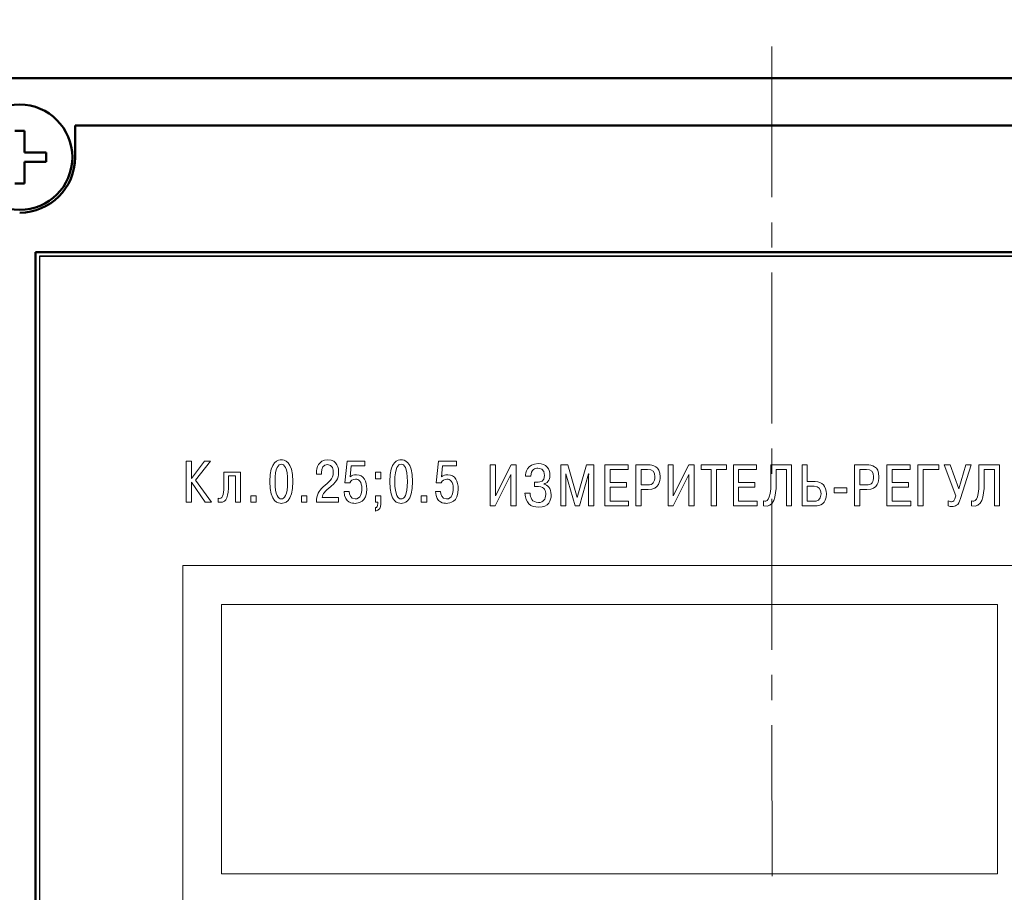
# Model space of a CAD drawing. Header units: millimetres. Extents: x 0 to 420, y 0 to 297.
# Tile 4 of 22: x 59 to 121, y 184 to 239. Entities that reach past the tile are written whole.
import ezdxf

# ---------------------------------------------------------------- set-up
doc = ezdxf.new("R2010")
doc.units = ezdxf.units.MM
doc.linetypes.add('осевая2', pattern=[28.575, 19.05, -3.175, 3.175, -3.175])
doc.layers.add('axis', color=1, linetype='осевая2')
doc.layers.add('text', color=250, linetype='Continuous')
doc.layers.add('main', color=5, linetype='Continuous', lineweight=50)
doc.layers.add('size', color=7, linetype='Continuous', lineweight=13)
doc.styles.get("Standard").update_dxf_attribs({"font": 'win_eskd.shx', "width": 0.8, "oblique": 15})
doc.dimstyles.new('ISO-25', dxfattribs={"dimtxt": 3.5, "dimasz": 3.5, "dimexe": 1.25, "dimexo": 0.625, "dimtad": 1, "dimtxsty": 'Standard', "dimcen": 2.5, "dimadec": 0, "dimazin": 0, "dimtfac": 1, "dimtmove": 0, "dimatfit": 1, "dimfxl": 1, "dimarcsym": 0})

# ---------------------------------------------------------------- blocks, each defined once
blk = doc.blocks.new('*D6')
at = {"layer": 'Defpoints', "color": 0, "transparency": 16777216}
for p in [(158.758, 244.95), (53.758, 231.479), (158.758, 231.454)]:
    blk.add_point(p, dxfattribs=at)
at = {"layer": 'size', "color": 0, "lineweight": -2, "transparency": 16777216}
for p, q in [((53.758, 232.104), (53.758, 246.2)), ((158.758, 232.079), (158.758, 246.2)), ((57.258, 244.95), (155.258, 244.95))]:
    blk.add_line(p, q, dxfattribs=at)
at = {"layer": 'size', "color": 0, "transparency": 16777216}
for points in [[(57.258, 245.534), (57.258, 244.367), (53.758, 244.95)], [(155.258, 245.534), (155.258, 244.367), (158.758, 244.95)]]:
    blk.add_solid(points, dxfattribs=at)
at = {"layer": 'size', "color": 0, "transparency": 16777216, "insert": (106.258, 247.325), "char_height": 3.5, "attachment_point": 5}
blk.add_mtext('105', dxfattribs=at)

msp = doc.modelspace()

# ---------------------------------------------------------------- linework, layer by layer
at = {"layer": 'axis', "linetype": 'осевая2', "lineweight": 15, "ltscale": 0.5}
msp.add_line((106.294, 236.95), (106.323, 108.934), dxfattribs=at)
at = {"layer": 'main'}
for p, q in [((57.258, 234.954), (155.258, 234.954)), ((57.258, 234.954), (155.258, 234.954)), ((58.497, 231.613), (59.091, 231.613)), ((59.091, 231.613), (59.091, 230.247)), ((59.091, 230.247), (60.457, 230.247)), ((60.457, 230.247), (60.457, 229.653)), ((59.091, 229.653), (59.091, 228.288)), ((60.457, 229.653), (59.091, 229.653)), ((59.091, 228.288), (58.497, 228.288))]:
    msp.add_line(p, q, dxfattribs=at)
at = {"layer": 'main', "color": 5}
for p, q in [((62.294, 229.95), (62.294, 231.95)), ((63.564, 231.95), (62.294, 231.95)), ((63.564, 231.95), (150.294, 231.95)), ((59.794, 130.95), (59.794, 223.95)), ((60.294, 223.95), (59.794, 223.95)), ((152.294, 223.95), (60.294, 223.95))]:
    msp.add_line(p, q, dxfattribs=at)
at = {"layer": 'main'}
msp.add_circle((58.794, 229.95), 3.325, dxfattribs=at)
at = {"layer": 'main', "color": 5}
msp.add_arc((58.794, 229.95), 3.5, 270, 0, dxfattribs=at)
at = {"layer": 'text'}
for p, q in [((60.044, 223.7), (152.544, 223.7)), ((152.544, 223.7), (60.044, 223.7)), ((60.044, 223.7), (60.044, 131.2)), ((152.544, 223.7), (60.044, 223.7)), ((60.044, 223.7), (60.044, 131.2))]:
    msp.add_line(p, q, dxfattribs=at)
at = {"layer": 'text', "lineweight": 9}
for points, knots in [([(75.319, 208.096), (75.497, 208.096), (76.041, 208.133), (76.041, 209.471), (76.041, 209.471), (76.041, 210.808), (75.497, 210.845), (75.319, 210.845), (75.319, 210.845), (75.141, 210.845), (74.597, 210.808), (74.597, 209.471), (74.597, 209.471), (74.597, 208.133), (75.141, 208.096), (75.319, 208.096)], [0, 0, 0, 0, 0.2, 0.2, 0.2, 0.2, 0.4, 0.4, 0.4, 0.4, 0.6, 0.6, 0.6, 0.6, 1, 1, 1, 1]), ([(78.928, 208.467), (78.928, 208.467), (77.887, 208.467), (77.887, 208.467), (77.887, 208.467), (77.935, 208.715), (78.098, 208.874), (78.291, 209.034), (78.291, 209.034), (78.802, 209.46), (78.935, 209.611), (78.935, 210.06), (78.935, 210.06), (78.935, 210.26), (78.891, 210.845), (78.246, 210.845), (78.246, 210.845), (77.65, 210.845), (77.539, 210.323), (77.539, 210.019), (77.539, 210.019), (77.539, 210.019), (77.539, 209.941), (77.539, 209.941), (77.539, 209.941), (77.539, 209.941), (77.861, 209.941), (77.861, 209.941), (77.861, 209.941), (77.861, 209.941), (77.861, 210.052), (77.861, 210.052), (77.861, 210.052), (77.861, 210.3), (77.972, 210.552), (78.235, 210.552), (78.235, 210.552), (78.568, 210.552), (78.602, 210.189), (78.602, 210.056), (78.602, 210.056), (78.602, 209.585), (78.305, 209.463), (77.957, 209.13), (77.957, 209.13), (77.672, 208.856), (77.535, 208.671), (77.531, 208.174), (77.531, 208.174), (77.531, 208.174), (78.928, 208.174), (78.928, 208.174), (78.928, 208.174), (78.928, 208.174), (78.928, 208.467), (78.928, 208.467)], [0, 0, 0, 0, 0.066667, 0.066667, 0.066667, 0.066667, 0.133333, 0.133333, 0.133333, 0.133333, 0.2, 0.2, 0.2, 0.2, 0.266667, 0.266667, 0.266667, 0.266667, 0.333333, 0.333333, 0.333333, 0.333333, 0.4, 0.4, 0.4, 0.4, 0.466667, 0.466667, 0.466667, 0.466667, 0.533333, 0.533333, 0.533333, 0.533333, 0.6, 0.6, 0.6, 0.6, 0.666667, 0.666667, 0.666667, 0.666667, 0.733333, 0.733333, 0.733333, 0.733333, 0.8, 0.8, 0.8, 0.8, 0.866667, 0.866667, 0.866667, 0.866667, 1, 1, 1, 1]), ([(82.883, 208.096), (83.061, 208.096), (83.605, 208.133), (83.605, 209.471), (83.605, 209.471), (83.605, 210.808), (83.061, 210.845), (82.883, 210.845), (82.883, 210.845), (82.705, 210.845), (82.161, 210.808), (82.161, 209.471), (82.161, 209.471), (82.161, 208.133), (82.705, 208.096), (82.883, 208.096)], [0, 0, 0, 0, 0.2, 0.2, 0.2, 0.2, 0.4, 0.4, 0.4, 0.4, 0.6, 0.6, 0.6, 0.6, 1, 1, 1, 1]), ([(69.64, 209.663), (69.64, 209.663), (69.64, 210.767), (69.64, 210.767), (69.64, 210.767), (69.64, 210.767), (69.31, 210.767), (69.31, 210.767), (69.31, 210.767), (69.31, 210.767), (69.31, 208.174), (69.31, 208.174), (69.31, 208.174), (69.31, 208.174), (69.64, 208.174), (69.64, 208.174), (69.64, 208.174), (69.64, 208.174), (69.64, 209.441), (69.64, 209.441), (69.64, 209.441), (69.64, 209.441), (70.507, 208.174), (70.507, 208.174), (70.507, 208.174), (70.507, 208.174), (70.903, 208.174), (70.903, 208.174), (70.903, 208.174), (70.903, 208.174), (69.903, 209.567), (69.903, 209.567), (69.903, 209.567), (69.903, 209.567), (70.84, 210.767), (70.84, 210.767), (70.84, 210.767), (70.84, 210.767), (70.47, 210.767), (70.47, 210.767), (70.47, 210.767), (70.47, 210.767), (69.64, 209.663), (69.64, 209.663)], [0, 0, 0, 0, 0.083333, 0.083333, 0.083333, 0.083333, 0.166667, 0.166667, 0.166667, 0.166667, 0.25, 0.25, 0.25, 0.25, 0.333333, 0.333333, 0.333333, 0.333333, 0.416667, 0.416667, 0.416667, 0.416667, 0.5, 0.5, 0.5, 0.5, 0.583333, 0.583333, 0.583333, 0.583333, 0.666667, 0.666667, 0.666667, 0.666667, 0.75, 0.75, 0.75, 0.75, 0.833333, 0.833333, 0.833333, 0.833333, 1, 1, 1, 1]), ([(75.319, 208.374), (75.13, 208.374), (74.923, 208.585), (74.923, 209.471), (74.923, 209.471), (74.923, 210.356), (75.13, 210.567), (75.319, 210.567), (75.319, 210.567), (75.508, 210.567), (75.716, 210.356), (75.716, 209.471), (75.716, 209.471), (75.716, 208.585), (75.508, 208.374), (75.319, 208.374)], [0, 0, 0, 0, 0.2, 0.2, 0.2, 0.2, 0.4, 0.4, 0.4, 0.4, 0.6, 0.6, 0.6, 0.6, 1, 1, 1, 1]), ([(79.278, 208.837), (79.323, 208.103), (79.826, 208.096), (79.975, 208.096), (79.975, 208.096), (80.182, 208.096), (80.715, 208.155), (80.715, 209.019), (80.715, 209.019), (80.715, 209.463), (80.523, 209.904), (80.063, 209.904), (80.063, 209.904), (79.893, 209.904), (79.775, 209.863), (79.66, 209.778), (79.66, 209.778), (79.66, 209.778), (79.73, 210.474), (79.73, 210.474), (79.73, 210.474), (79.73, 210.474), (80.601, 210.474), (80.601, 210.474), (80.601, 210.474), (80.601, 210.474), (80.601, 210.767), (80.601, 210.767), (80.601, 210.767), (80.601, 210.767), (79.471, 210.767), (79.471, 210.767), (79.471, 210.767), (79.471, 210.767), (79.334, 209.4), (79.334, 209.4), (79.334, 209.4), (79.334, 209.4), (79.645, 209.4), (79.645, 209.4), (79.645, 209.4), (79.697, 209.537), (79.837, 209.626), (80, 209.626), (80, 209.626), (80.208, 209.626), (80.401, 209.471), (80.401, 209.015), (80.401, 209.015), (80.401, 208.737), (80.334, 208.374), (79.975, 208.374), (79.975, 208.374), (79.686, 208.374), (79.604, 208.663), (79.604, 208.837), (79.604, 208.837), (79.604, 208.837), (79.278, 208.837), (79.278, 208.837)], [0, 0, 0, 0, 0.0625, 0.0625, 0.0625, 0.0625, 0.125, 0.125, 0.125, 0.125, 0.1875, 0.1875, 0.1875, 0.1875, 0.25, 0.25, 0.25, 0.25, 0.3125, 0.3125, 0.3125, 0.3125, 0.375, 0.375, 0.375, 0.375, 0.4375, 0.4375, 0.4375, 0.4375, 0.5, 0.5, 0.5, 0.5, 0.5625, 0.5625, 0.5625, 0.5625, 0.625, 0.625, 0.625, 0.625, 0.6875, 0.6875, 0.6875, 0.6875, 0.75, 0.75, 0.75, 0.75, 0.8125, 0.8125, 0.8125, 0.8125, 0.875, 0.875, 0.875, 0.875, 1, 1, 1, 1]), ([(82.883, 208.374), (82.694, 208.374), (82.487, 208.585), (82.487, 209.471), (82.487, 209.471), (82.487, 210.356), (82.694, 210.567), (82.883, 210.567), (82.883, 210.567), (83.072, 210.567), (83.279, 210.356), (83.279, 209.471), (83.279, 209.471), (83.279, 208.585), (83.072, 208.374), (82.883, 208.374)], [0, 0, 0, 0, 0.2, 0.2, 0.2, 0.2, 0.4, 0.4, 0.4, 0.4, 0.6, 0.6, 0.6, 0.6, 1, 1, 1, 1]), ([(85.051, 208.837), (85.095, 208.103), (85.599, 208.096), (85.747, 208.096), (85.747, 208.096), (85.955, 208.096), (86.488, 208.155), (86.488, 209.019), (86.488, 209.019), (86.488, 209.463), (86.295, 209.904), (85.836, 209.904), (85.836, 209.904), (85.666, 209.904), (85.547, 209.863), (85.432, 209.778), (85.432, 209.778), (85.432, 209.778), (85.503, 210.474), (85.503, 210.474), (85.503, 210.474), (85.503, 210.474), (86.373, 210.474), (86.373, 210.474), (86.373, 210.474), (86.373, 210.474), (86.373, 210.767), (86.373, 210.767), (86.373, 210.767), (86.373, 210.767), (85.243, 210.767), (85.243, 210.767), (85.243, 210.767), (85.243, 210.767), (85.106, 209.4), (85.106, 209.4), (85.106, 209.4), (85.106, 209.4), (85.417, 209.4), (85.417, 209.4), (85.417, 209.4), (85.469, 209.537), (85.61, 209.626), (85.773, 209.626), (85.773, 209.626), (85.98, 209.626), (86.173, 209.471), (86.173, 209.015), (86.173, 209.015), (86.173, 208.737), (86.106, 208.374), (85.747, 208.374), (85.747, 208.374), (85.458, 208.374), (85.377, 208.663), (85.377, 208.837), (85.377, 208.837), (85.377, 208.837), (85.051, 208.837), (85.051, 208.837)], [0, 0, 0, 0, 0.0625, 0.0625, 0.0625, 0.0625, 0.125, 0.125, 0.125, 0.125, 0.1875, 0.1875, 0.1875, 0.1875, 0.25, 0.25, 0.25, 0.25, 0.3125, 0.3125, 0.3125, 0.3125, 0.375, 0.375, 0.375, 0.375, 0.4375, 0.4375, 0.4375, 0.4375, 0.5, 0.5, 0.5, 0.5, 0.5625, 0.5625, 0.5625, 0.5625, 0.625, 0.625, 0.625, 0.625, 0.6875, 0.6875, 0.6875, 0.6875, 0.75, 0.75, 0.75, 0.75, 0.8125, 0.8125, 0.8125, 0.8125, 0.875, 0.875, 0.875, 0.875, 1, 1, 1, 1]), ([(88.834, 208.561), (88.834, 208.561), (88.834, 210.525), (88.834, 210.525), (88.834, 210.525), (88.834, 210.525), (88.505, 210.525), (88.505, 210.525), (88.505, 210.525), (88.505, 210.525), (88.505, 207.932), (88.505, 207.932), (88.505, 207.932), (88.505, 207.932), (88.827, 207.932), (88.827, 207.932), (88.827, 207.932), (88.827, 207.932), (89.819, 209.91), (89.819, 209.91), (89.819, 209.91), (89.819, 209.91), (89.819, 207.932), (89.819, 207.932), (89.819, 207.932), (89.819, 207.932), (90.149, 207.932), (90.149, 207.932), (90.149, 207.932), (90.149, 207.932), (90.149, 210.525), (90.149, 210.525), (90.149, 210.525), (90.149, 210.525), (89.823, 210.525), (89.823, 210.525), (89.823, 210.525), (89.823, 210.525), (88.834, 208.561), (88.834, 208.561)], [0, 0, 0, 0, 0.090909, 0.090909, 0.090909, 0.090909, 0.181818, 0.181818, 0.181818, 0.181818, 0.272727, 0.272727, 0.272727, 0.272727, 0.363636, 0.363636, 0.363636, 0.363636, 0.454545, 0.454545, 0.454545, 0.454545, 0.545455, 0.545455, 0.545455, 0.545455, 0.636364, 0.636364, 0.636364, 0.636364, 0.727273, 0.727273, 0.727273, 0.727273, 0.818182, 0.818182, 0.818182, 0.818182, 1, 1, 1, 1]), ([(90.704, 208.728), (90.741, 208.117), (91.042, 207.853), (91.579, 207.853), (91.579, 207.853), (92.205, 207.853), (92.357, 208.283), (92.357, 208.628), (92.357, 208.628), (92.357, 209.076), (92.119, 209.247), (91.89, 209.302), (91.89, 209.302), (91.89, 209.302), (91.89, 209.317), (91.89, 209.317), (91.89, 209.317), (92.079, 209.365), (92.279, 209.524), (92.279, 209.876), (92.279, 209.876), (92.279, 210.28), (92.06, 210.602), (91.542, 210.602), (91.542, 210.602), (90.808, 210.602), (90.741, 210.017), (90.738, 209.806), (90.738, 209.806), (90.738, 209.806), (91.067, 209.806), (91.067, 209.806), (91.067, 209.806), (91.093, 210.25), (91.338, 210.31), (91.519, 210.31), (91.519, 210.31), (91.612, 210.31), (91.942, 210.302), (91.942, 209.854), (91.942, 209.854), (91.942, 209.458), (91.645, 209.443), (91.542, 209.443), (91.542, 209.443), (91.542, 209.443), (91.312, 209.443), (91.312, 209.443), (91.312, 209.443), (91.312, 209.443), (91.312, 209.15), (91.312, 209.15), (91.312, 209.15), (91.312, 209.15), (91.564, 209.15), (91.564, 209.15), (91.564, 209.15), (91.96, 209.15), (92.019, 208.872), (92.019, 208.661), (92.019, 208.661), (92.019, 208.354), (91.864, 208.146), (91.56, 208.146), (91.56, 208.146), (91.13, 208.146), (91.038, 208.48), (91.034, 208.728), (91.034, 208.728), (91.034, 208.728), (90.704, 208.728), (90.704, 208.728)], [0, 0, 0, 0, 0.052632, 0.052632, 0.052632, 0.052632, 0.105263, 0.105263, 0.105263, 0.105263, 0.157895, 0.157895, 0.157895, 0.157895, 0.210526, 0.210526, 0.210526, 0.210526, 0.263158, 0.263158, 0.263158, 0.263158, 0.315789, 0.315789, 0.315789, 0.315789, 0.368421, 0.368421, 0.368421, 0.368421, 0.421053, 0.421053, 0.421053, 0.421053, 0.473684, 0.473684, 0.473684, 0.473684, 0.526316, 0.526316, 0.526316, 0.526316, 0.578947, 0.578947, 0.578947, 0.578947, 0.631579, 0.631579, 0.631579, 0.631579, 0.684211, 0.684211, 0.684211, 0.684211, 0.736842, 0.736842, 0.736842, 0.736842, 0.789474, 0.789474, 0.789474, 0.789474, 0.842105, 0.842105, 0.842105, 0.842105, 0.894737, 0.894737, 0.894737, 0.894737, 1, 1, 1, 1]), ([(93.867, 207.932), (93.867, 207.932), (94.142, 207.932), (94.142, 207.932), (94.142, 207.932), (94.142, 207.932), (94.719, 209.954), (94.719, 209.954), (94.719, 209.954), (94.719, 209.954), (94.731, 209.954), (94.731, 209.954), (94.731, 209.954), (94.731, 209.954), (94.719, 209.813), (94.719, 209.813), (94.719, 209.813), (94.719, 209.813), (94.719, 207.932), (94.719, 207.932), (94.719, 207.932), (94.719, 207.932), (95.049, 207.932), (95.049, 207.932), (95.049, 207.932), (95.049, 207.932), (95.049, 210.525), (95.049, 210.525), (95.049, 210.525), (95.049, 210.525), (94.59, 210.525), (94.59, 210.525), (94.59, 210.525), (94.59, 210.525), (94.004, 208.461), (94.004, 208.461), (94.004, 208.461), (94.004, 208.461), (93.419, 210.525), (93.419, 210.525), (93.419, 210.525), (93.419, 210.525), (92.96, 210.525), (92.96, 210.525), (92.96, 210.525), (92.96, 210.525), (92.96, 207.932), (92.96, 207.932), (92.96, 207.932), (92.96, 207.932), (93.29, 207.932), (93.29, 207.932), (93.29, 207.932), (93.29, 207.932), (93.29, 209.813), (93.29, 209.813), (93.29, 209.813), (93.29, 209.813), (93.278, 209.954), (93.278, 209.954), (93.278, 209.954), (93.278, 209.954), (93.29, 209.954), (93.29, 209.954), (93.29, 209.954), (93.29, 209.954), (93.867, 207.932), (93.867, 207.932)], [0, 0, 0, 0, 0.055556, 0.055556, 0.055556, 0.055556, 0.111111, 0.111111, 0.111111, 0.111111, 0.166667, 0.166667, 0.166667, 0.166667, 0.222222, 0.222222, 0.222222, 0.222222, 0.277778, 0.277778, 0.277778, 0.277778, 0.333333, 0.333333, 0.333333, 0.333333, 0.388889, 0.388889, 0.388889, 0.388889, 0.444444, 0.444444, 0.444444, 0.444444, 0.5, 0.5, 0.5, 0.5, 0.555556, 0.555556, 0.555556, 0.555556, 0.611111, 0.611111, 0.611111, 0.611111, 0.666667, 0.666667, 0.666667, 0.666667, 0.722222, 0.722222, 0.722222, 0.722222, 0.777778, 0.777778, 0.777778, 0.777778, 0.833333, 0.833333, 0.833333, 0.833333, 0.888889, 0.888889, 0.888889, 0.888889, 1, 1, 1, 1]), ([(96.082, 209.417), (96.082, 209.417), (96.082, 210.232), (96.082, 210.232), (96.082, 210.232), (96.082, 210.232), (97.219, 210.232), (97.219, 210.232), (97.219, 210.232), (97.219, 210.232), (97.219, 210.525), (97.219, 210.525), (97.219, 210.525), (97.219, 210.525), (95.753, 210.525), (95.753, 210.525), (95.753, 210.525), (95.753, 210.525), (95.753, 207.932), (95.753, 207.932), (95.753, 207.932), (95.753, 207.932), (97.253, 207.932), (97.253, 207.932), (97.253, 207.932), (97.253, 207.932), (97.253, 208.224), (97.253, 208.224), (97.253, 208.224), (97.253, 208.224), (96.082, 208.224), (96.082, 208.224), (96.082, 208.224), (96.082, 208.224), (96.082, 209.124), (96.082, 209.124), (96.082, 209.124), (96.082, 209.124), (97.116, 209.124), (97.116, 209.124), (97.116, 209.124), (97.116, 209.124), (97.116, 209.417), (97.116, 209.417), (97.116, 209.417), (97.116, 209.417), (96.082, 209.417), (96.082, 209.417)], [0, 0, 0, 0, 0.076923, 0.076923, 0.076923, 0.076923, 0.153846, 0.153846, 0.153846, 0.153846, 0.230769, 0.230769, 0.230769, 0.230769, 0.307692, 0.307692, 0.307692, 0.307692, 0.384615, 0.384615, 0.384615, 0.384615, 0.461538, 0.461538, 0.461538, 0.461538, 0.538462, 0.538462, 0.538462, 0.538462, 0.615385, 0.615385, 0.615385, 0.615385, 0.692308, 0.692308, 0.692308, 0.692308, 0.769231, 0.769231, 0.769231, 0.769231, 0.846154, 0.846154, 0.846154, 0.846154, 1, 1, 1, 1]), ([(97.704, 210.525), (97.704, 210.525), (97.704, 207.932), (97.704, 207.932), (97.704, 207.932), (97.704, 207.932), (98.034, 207.932), (98.034, 207.932), (98.034, 207.932), (98.034, 207.932), (98.034, 208.965), (98.034, 208.965), (98.034, 208.965), (98.034, 208.965), (98.478, 208.965), (98.478, 208.965), (98.478, 208.965), (99.201, 208.965), (99.238, 209.532), (99.238, 209.78), (99.238, 209.78), (99.238, 210.465), (98.764, 210.525), (98.501, 210.525), (98.501, 210.525), (98.501, 210.525), (97.704, 210.525), (97.704, 210.525)], [0, 0, 0, 0, 0.125, 0.125, 0.125, 0.125, 0.25, 0.25, 0.25, 0.25, 0.375, 0.375, 0.375, 0.375, 0.5, 0.5, 0.5, 0.5, 0.625, 0.625, 0.625, 0.625, 0.75, 0.75, 0.75, 0.75, 1, 1, 1, 1]), ([(98.034, 210.232), (98.034, 210.232), (98.449, 210.232), (98.449, 210.232), (98.449, 210.232), (98.76, 210.232), (98.904, 210.091), (98.904, 209.773), (98.904, 209.773), (98.904, 209.458), (98.793, 209.258), (98.449, 209.258), (98.449, 209.258), (98.449, 209.258), (98.034, 209.258), (98.034, 209.258), (98.034, 209.258), (98.034, 209.258), (98.034, 210.232), (98.034, 210.232)], [0, 0, 0, 0, 0.166667, 0.166667, 0.166667, 0.166667, 0.333333, 0.333333, 0.333333, 0.333333, 0.5, 0.5, 0.5, 0.5, 0.666667, 0.666667, 0.666667, 0.666667, 1, 1, 1, 1]), ([(100.074, 208.561), (100.074, 208.561), (100.074, 210.525), (100.074, 210.525), (100.074, 210.525), (100.074, 210.525), (99.745, 210.525), (99.745, 210.525), (99.745, 210.525), (99.745, 210.525), (99.745, 207.932), (99.745, 207.932), (99.745, 207.932), (99.745, 207.932), (100.067, 207.932), (100.067, 207.932), (100.067, 207.932), (100.067, 207.932), (101.06, 209.91), (101.06, 209.91), (101.06, 209.91), (101.06, 209.91), (101.06, 207.932), (101.06, 207.932), (101.06, 207.932), (101.06, 207.932), (101.389, 207.932), (101.389, 207.932), (101.389, 207.932), (101.389, 207.932), (101.389, 210.525), (101.389, 210.525), (101.389, 210.525), (101.389, 210.525), (101.063, 210.525), (101.063, 210.525), (101.063, 210.525), (101.063, 210.525), (100.074, 208.561), (100.074, 208.561)], [0, 0, 0, 0, 0.090909, 0.090909, 0.090909, 0.090909, 0.181818, 0.181818, 0.181818, 0.181818, 0.272727, 0.272727, 0.272727, 0.272727, 0.363636, 0.363636, 0.363636, 0.363636, 0.454545, 0.454545, 0.454545, 0.454545, 0.545455, 0.545455, 0.545455, 0.545455, 0.636364, 0.636364, 0.636364, 0.636364, 0.727273, 0.727273, 0.727273, 0.727273, 0.818182, 0.818182, 0.818182, 0.818182, 1, 1, 1, 1]), ([(102.463, 210.232), (102.463, 210.232), (102.463, 207.932), (102.463, 207.932), (102.463, 207.932), (102.463, 207.932), (102.793, 207.932), (102.793, 207.932), (102.793, 207.932), (102.793, 207.932), (102.793, 210.232), (102.793, 210.232), (102.793, 210.232), (102.793, 210.232), (103.43, 210.232), (103.43, 210.232), (103.43, 210.232), (103.43, 210.232), (103.43, 210.525), (103.43, 210.525), (103.43, 210.525), (103.43, 210.525), (101.826, 210.525), (101.826, 210.525), (101.826, 210.525), (101.826, 210.525), (101.826, 210.232), (101.826, 210.232), (101.826, 210.232), (101.826, 210.232), (102.463, 210.232), (102.463, 210.232)], [0, 0, 0, 0, 0.111111, 0.111111, 0.111111, 0.111111, 0.222222, 0.222222, 0.222222, 0.222222, 0.333333, 0.333333, 0.333333, 0.333333, 0.444444, 0.444444, 0.444444, 0.444444, 0.555556, 0.555556, 0.555556, 0.555556, 0.666667, 0.666667, 0.666667, 0.666667, 0.777778, 0.777778, 0.777778, 0.777778, 1, 1, 1, 1]), ([(104.196, 209.417), (104.196, 209.417), (104.196, 210.232), (104.196, 210.232), (104.196, 210.232), (104.196, 210.232), (105.334, 210.232), (105.334, 210.232), (105.334, 210.232), (105.334, 210.232), (105.334, 210.525), (105.334, 210.525), (105.334, 210.525), (105.334, 210.525), (103.867, 210.525), (103.867, 210.525), (103.867, 210.525), (103.867, 210.525), (103.867, 207.932), (103.867, 207.932), (103.867, 207.932), (103.867, 207.932), (105.367, 207.932), (105.367, 207.932), (105.367, 207.932), (105.367, 207.932), (105.367, 208.224), (105.367, 208.224), (105.367, 208.224), (105.367, 208.224), (104.196, 208.224), (104.196, 208.224), (104.196, 208.224), (104.196, 208.224), (104.196, 209.124), (104.196, 209.124), (104.196, 209.124), (104.196, 209.124), (105.23, 209.124), (105.23, 209.124), (105.23, 209.124), (105.23, 209.124), (105.23, 209.417), (105.23, 209.417), (105.23, 209.417), (105.23, 209.417), (104.196, 209.417), (104.196, 209.417)], [0, 0, 0, 0, 0.076923, 0.076923, 0.076923, 0.076923, 0.153846, 0.153846, 0.153846, 0.153846, 0.230769, 0.230769, 0.230769, 0.230769, 0.307692, 0.307692, 0.307692, 0.307692, 0.384615, 0.384615, 0.384615, 0.384615, 0.461538, 0.461538, 0.461538, 0.461538, 0.538462, 0.538462, 0.538462, 0.538462, 0.615385, 0.615385, 0.615385, 0.615385, 0.692308, 0.692308, 0.692308, 0.692308, 0.769231, 0.769231, 0.769231, 0.769231, 0.846154, 0.846154, 0.846154, 0.846154, 1, 1, 1, 1]), ([(105.773, 207.935), (106.419, 207.79), (106.567, 208.521), (106.567, 209.335), (106.567, 209.335), (106.567, 209.335), (106.567, 210.232), (106.567, 210.232), (106.567, 210.232), (106.567, 210.232), (107.211, 210.232), (107.211, 210.232), (107.211, 210.232), (107.211, 210.232), (107.211, 207.932), (107.211, 207.932), (107.211, 207.932), (107.211, 207.932), (107.541, 207.932), (107.541, 207.932), (107.541, 207.932), (107.541, 207.932), (107.541, 210.525), (107.541, 210.525), (107.541, 210.525), (107.541, 210.525), (106.237, 210.525), (106.237, 210.525), (106.237, 210.525), (106.237, 210.525), (106.237, 209.41), (106.237, 209.41), (106.237, 209.41), (106.237, 208.243), (105.948, 208.172), (105.773, 208.246), (105.773, 208.246), (105.773, 208.246), (105.773, 207.935), (105.773, 207.935)], [0, 0, 0, 0, 0.090909, 0.090909, 0.090909, 0.090909, 0.181818, 0.181818, 0.181818, 0.181818, 0.272727, 0.272727, 0.272727, 0.272727, 0.363636, 0.363636, 0.363636, 0.363636, 0.454545, 0.454545, 0.454545, 0.454545, 0.545455, 0.545455, 0.545455, 0.545455, 0.636364, 0.636364, 0.636364, 0.636364, 0.727273, 0.727273, 0.727273, 0.727273, 0.818182, 0.818182, 0.818182, 0.818182, 1, 1, 1, 1]), ([(108.537, 210.525), (108.537, 210.525), (108.207, 210.525), (108.207, 210.525), (108.207, 210.525), (108.207, 210.525), (108.207, 207.932), (108.207, 207.932), (108.207, 207.932), (108.207, 207.932), (109.037, 207.932), (109.037, 207.932), (109.037, 207.932), (109.337, 207.932), (109.737, 208.061), (109.737, 208.691), (109.737, 208.691), (109.737, 209.184), (109.474, 209.469), (109.037, 209.469), (109.037, 209.469), (109.037, 209.469), (108.537, 209.469), (108.537, 209.469), (108.537, 209.469), (108.537, 209.469), (108.537, 210.525), (108.537, 210.525)], [0, 0, 0, 0, 0.125, 0.125, 0.125, 0.125, 0.25, 0.25, 0.25, 0.25, 0.375, 0.375, 0.375, 0.375, 0.5, 0.5, 0.5, 0.5, 0.625, 0.625, 0.625, 0.625, 0.75, 0.75, 0.75, 0.75, 1, 1, 1, 1]), ([(111.526, 210.525), (111.526, 210.525), (111.526, 207.932), (111.526, 207.932), (111.526, 207.932), (111.526, 207.932), (111.855, 207.932), (111.855, 207.932), (111.855, 207.932), (111.855, 207.932), (111.855, 208.965), (111.855, 208.965), (111.855, 208.965), (111.855, 208.965), (112.3, 208.965), (112.3, 208.965), (112.3, 208.965), (113.022, 208.965), (113.059, 209.532), (113.059, 209.78), (113.059, 209.78), (113.059, 210.465), (112.585, 210.525), (112.322, 210.525), (112.322, 210.525), (112.322, 210.525), (111.526, 210.525), (111.526, 210.525)], [0, 0, 0, 0, 0.125, 0.125, 0.125, 0.125, 0.25, 0.25, 0.25, 0.25, 0.375, 0.375, 0.375, 0.375, 0.5, 0.5, 0.5, 0.5, 0.625, 0.625, 0.625, 0.625, 0.75, 0.75, 0.75, 0.75, 1, 1, 1, 1]), ([(111.855, 210.232), (111.855, 210.232), (112.27, 210.232), (112.27, 210.232), (112.27, 210.232), (112.581, 210.232), (112.726, 210.091), (112.726, 209.773), (112.726, 209.773), (112.726, 209.458), (112.615, 209.258), (112.27, 209.258), (112.27, 209.258), (112.27, 209.258), (111.855, 209.258), (111.855, 209.258), (111.855, 209.258), (111.855, 209.258), (111.855, 210.232), (111.855, 210.232)], [0, 0, 0, 0, 0.166667, 0.166667, 0.166667, 0.166667, 0.333333, 0.333333, 0.333333, 0.333333, 0.5, 0.5, 0.5, 0.5, 0.666667, 0.666667, 0.666667, 0.666667, 1, 1, 1, 1]), ([(113.896, 209.417), (113.896, 209.417), (113.896, 210.232), (113.896, 210.232), (113.896, 210.232), (113.896, 210.232), (115.033, 210.232), (115.033, 210.232), (115.033, 210.232), (115.033, 210.232), (115.033, 210.525), (115.033, 210.525), (115.033, 210.525), (115.033, 210.525), (113.566, 210.525), (113.566, 210.525), (113.566, 210.525), (113.566, 210.525), (113.566, 207.932), (113.566, 207.932), (113.566, 207.932), (113.566, 207.932), (115.066, 207.932), (115.066, 207.932), (115.066, 207.932), (115.066, 207.932), (115.066, 208.224), (115.066, 208.224), (115.066, 208.224), (115.066, 208.224), (113.896, 208.224), (113.896, 208.224), (113.896, 208.224), (113.896, 208.224), (113.896, 209.124), (113.896, 209.124), (113.896, 209.124), (113.896, 209.124), (114.929, 209.124), (114.929, 209.124), (114.929, 209.124), (114.929, 209.124), (114.929, 209.417), (114.929, 209.417), (114.929, 209.417), (114.929, 209.417), (113.896, 209.417), (113.896, 209.417)], [0, 0, 0, 0, 0.076923, 0.076923, 0.076923, 0.076923, 0.153846, 0.153846, 0.153846, 0.153846, 0.230769, 0.230769, 0.230769, 0.230769, 0.307692, 0.307692, 0.307692, 0.307692, 0.384615, 0.384615, 0.384615, 0.384615, 0.461538, 0.461538, 0.461538, 0.461538, 0.538462, 0.538462, 0.538462, 0.538462, 0.615385, 0.615385, 0.615385, 0.615385, 0.692308, 0.692308, 0.692308, 0.692308, 0.769231, 0.769231, 0.769231, 0.769231, 0.846154, 0.846154, 0.846154, 0.846154, 1, 1, 1, 1]), ([(115.847, 210.232), (115.847, 210.232), (116.836, 210.232), (116.836, 210.232), (116.836, 210.232), (116.836, 210.232), (116.836, 210.525), (116.836, 210.525), (116.836, 210.525), (116.836, 210.525), (115.518, 210.525), (115.518, 210.525), (115.518, 210.525), (115.518, 210.525), (115.518, 207.932), (115.518, 207.932), (115.518, 207.932), (115.518, 207.932), (115.847, 207.932), (115.847, 207.932), (115.847, 207.932), (115.847, 207.932), (115.847, 210.232), (115.847, 210.232)], [0, 0, 0, 0, 0.142857, 0.142857, 0.142857, 0.142857, 0.285714, 0.285714, 0.285714, 0.285714, 0.428571, 0.428571, 0.428571, 0.428571, 0.571429, 0.571429, 0.571429, 0.571429, 0.714286, 0.714286, 0.714286, 0.714286, 1, 1, 1, 1]), ([(118.096, 209.021), (118.096, 209.021), (117.558, 210.525), (117.558, 210.525), (117.558, 210.525), (117.558, 210.525), (117.176, 210.525), (117.176, 210.525), (117.176, 210.525), (117.176, 210.525), (117.925, 208.576), (117.925, 208.576), (117.925, 208.576), (117.844, 208.239), (117.755, 208.195), (117.644, 208.195), (117.644, 208.195), (117.61, 208.195), (117.521, 208.202), (117.425, 208.258), (117.425, 208.258), (117.425, 208.258), (117.425, 207.943), (117.425, 207.943), (117.425, 207.943), (117.518, 207.901), (117.581, 207.894), (117.681, 207.894), (117.681, 207.894), (117.881, 207.894), (118.066, 207.932), (118.21, 208.395), (118.21, 208.395), (118.21, 208.395), (118.881, 210.525), (118.881, 210.525), (118.881, 210.525), (118.881, 210.525), (118.54, 210.525), (118.54, 210.525), (118.54, 210.525), (118.54, 210.525), (118.096, 209.021), (118.096, 209.021)], [0, 0, 0, 0, 0.083333, 0.083333, 0.083333, 0.083333, 0.166667, 0.166667, 0.166667, 0.166667, 0.25, 0.25, 0.25, 0.25, 0.333333, 0.333333, 0.333333, 0.333333, 0.416667, 0.416667, 0.416667, 0.416667, 0.5, 0.5, 0.5, 0.5, 0.583333, 0.583333, 0.583333, 0.583333, 0.666667, 0.666667, 0.666667, 0.666667, 0.75, 0.75, 0.75, 0.75, 0.833333, 0.833333, 0.833333, 0.833333, 1, 1, 1, 1]), ([(118.913, 207.935), (119.558, 207.79), (119.706, 208.521), (119.706, 209.335), (119.706, 209.335), (119.706, 209.335), (119.706, 210.232), (119.706, 210.232), (119.706, 210.232), (119.706, 210.232), (120.351, 210.232), (120.351, 210.232), (120.351, 210.232), (120.351, 210.232), (120.351, 207.932), (120.351, 207.932), (120.351, 207.932), (120.351, 207.932), (120.681, 207.932), (120.681, 207.932), (120.681, 207.932), (120.681, 207.932), (120.681, 210.525), (120.681, 210.525), (120.681, 210.525), (120.681, 210.525), (119.377, 210.525), (119.377, 210.525), (119.377, 210.525), (119.377, 210.525), (119.377, 209.41), (119.377, 209.41), (119.377, 209.41), (119.377, 208.243), (119.088, 208.172), (118.913, 208.246), (118.913, 208.246), (118.913, 208.246), (118.913, 207.935), (118.913, 207.935)], [0, 0, 0, 0, 0.090909, 0.090909, 0.090909, 0.090909, 0.181818, 0.181818, 0.181818, 0.181818, 0.272727, 0.272727, 0.272727, 0.272727, 0.363636, 0.363636, 0.363636, 0.363636, 0.454545, 0.454545, 0.454545, 0.454545, 0.545455, 0.545455, 0.545455, 0.545455, 0.636364, 0.636364, 0.636364, 0.636364, 0.727273, 0.727273, 0.727273, 0.727273, 0.818182, 0.818182, 0.818182, 0.818182, 1, 1, 1, 1]), ([(71.683, 210.056), (71.683, 210.056), (71.683, 209.348), (71.683, 209.348), (71.683, 209.348), (71.683, 208.759), (71.668, 208.408), (71.398, 208.408), (71.398, 208.408), (71.379, 208.408), (71.357, 208.411), (71.339, 208.415), (71.339, 208.415), (71.339, 208.415), (71.339, 208.178), (71.339, 208.178), (71.339, 208.178), (71.383, 208.166), (71.424, 208.162), (71.468, 208.162), (71.468, 208.162), (71.879, 208.162), (71.979, 208.504), (71.979, 209.348), (71.979, 209.348), (71.979, 209.348), (71.979, 209.826), (71.979, 209.826), (71.979, 209.826), (71.979, 209.826), (72.431, 209.826), (72.431, 209.826), (72.431, 209.826), (72.431, 209.826), (72.431, 208.174), (72.431, 208.174), (72.431, 208.174), (72.431, 208.174), (72.739, 208.174), (72.739, 208.174), (72.739, 208.174), (72.739, 208.174), (72.739, 210.056), (72.739, 210.056), (72.739, 210.056), (72.739, 210.056), (71.683, 210.056), (71.683, 210.056)], [0, 0, 0, 0, 0.076923, 0.076923, 0.076923, 0.076923, 0.153846, 0.153846, 0.153846, 0.153846, 0.230769, 0.230769, 0.230769, 0.230769, 0.307692, 0.307692, 0.307692, 0.307692, 0.384615, 0.384615, 0.384615, 0.384615, 0.461538, 0.461538, 0.461538, 0.461538, 0.538462, 0.538462, 0.538462, 0.538462, 0.615385, 0.615385, 0.615385, 0.615385, 0.692308, 0.692308, 0.692308, 0.692308, 0.769231, 0.769231, 0.769231, 0.769231, 0.846154, 0.846154, 0.846154, 0.846154, 1, 1, 1, 1]), ([(81.269, 209.652), (81.269, 209.652), (81.61, 209.652), (81.61, 209.652), (81.61, 209.652), (81.61, 209.652), (81.61, 210.056), (81.61, 210.056), (81.61, 210.056), (81.61, 210.056), (81.269, 210.056), (81.269, 210.056), (81.269, 210.056), (81.269, 210.056), (81.269, 209.652), (81.269, 209.652)], [0, 0, 0, 0, 0.2, 0.2, 0.2, 0.2, 0.4, 0.4, 0.4, 0.4, 0.6, 0.6, 0.6, 0.6, 1, 1, 1, 1]), ([(108.537, 209.176), (108.537, 209.176), (108.97, 209.176), (108.97, 209.176), (108.97, 209.176), (109.248, 209.176), (109.404, 209.002), (109.404, 208.702), (109.404, 208.702), (109.404, 208.246), (109.096, 208.224), (108.996, 208.224), (108.996, 208.224), (108.996, 208.224), (108.537, 208.224), (108.537, 208.224), (108.537, 208.224), (108.537, 208.224), (108.537, 209.176), (108.537, 209.176)], [0, 0, 0, 0, 0.166667, 0.166667, 0.166667, 0.166667, 0.333333, 0.333333, 0.333333, 0.333333, 0.5, 0.5, 0.5, 0.5, 0.666667, 0.666667, 0.666667, 0.666667, 1, 1, 1, 1]), ([(110.222, 208.765), (110.222, 208.765), (111.029, 208.765), (111.029, 208.765), (111.029, 208.765), (111.029, 208.765), (111.029, 209.08), (111.029, 209.08), (111.029, 209.08), (111.029, 209.08), (110.222, 209.08), (110.222, 209.08), (110.222, 209.08), (110.222, 209.08), (110.222, 208.765), (110.222, 208.765)], [0, 0, 0, 0, 0.2, 0.2, 0.2, 0.2, 0.4, 0.4, 0.4, 0.4, 0.6, 0.6, 0.6, 0.6, 1, 1, 1, 1]), ([(73.385, 208.174), (73.385, 208.174), (73.726, 208.174), (73.726, 208.174), (73.726, 208.174), (73.726, 208.174), (73.726, 208.578), (73.726, 208.578), (73.726, 208.578), (73.726, 208.578), (73.385, 208.578), (73.385, 208.578), (73.385, 208.578), (73.385, 208.578), (73.385, 208.174), (73.385, 208.174)], [0, 0, 0, 0, 0.2, 0.2, 0.2, 0.2, 0.4, 0.4, 0.4, 0.4, 0.6, 0.6, 0.6, 0.6, 1, 1, 1, 1]), ([(76.592, 208.174), (76.592, 208.174), (76.933, 208.174), (76.933, 208.174), (76.933, 208.174), (76.933, 208.174), (76.933, 208.578), (76.933, 208.578), (76.933, 208.578), (76.933, 208.578), (76.592, 208.578), (76.592, 208.578), (76.592, 208.578), (76.592, 208.578), (76.592, 208.174), (76.592, 208.174)], [0, 0, 0, 0, 0.2, 0.2, 0.2, 0.2, 0.4, 0.4, 0.4, 0.4, 0.6, 0.6, 0.6, 0.6, 1, 1, 1, 1]), ([(81.269, 208.578), (81.269, 208.578), (81.269, 208.174), (81.269, 208.174), (81.269, 208.174), (81.269, 208.174), (81.41, 208.174), (81.41, 208.174), (81.41, 208.174), (81.41, 208.174), (81.41, 208.088), (81.41, 208.088), (81.41, 208.088), (81.41, 207.885), (81.34, 207.84), (81.269, 207.825), (81.269, 207.825), (81.269, 207.825), (81.269, 207.611), (81.269, 207.611), (81.269, 207.611), (81.507, 207.67), (81.61, 207.822), (81.61, 208.048), (81.61, 208.048), (81.61, 208.048), (81.61, 208.578), (81.61, 208.578), (81.61, 208.578), (81.61, 208.578), (81.269, 208.578), (81.269, 208.578)], [0, 0, 0, 0, 0.111111, 0.111111, 0.111111, 0.111111, 0.222222, 0.222222, 0.222222, 0.222222, 0.333333, 0.333333, 0.333333, 0.333333, 0.444444, 0.444444, 0.444444, 0.444444, 0.555556, 0.555556, 0.555556, 0.555556, 0.666667, 0.666667, 0.666667, 0.666667, 0.777778, 0.777778, 0.777778, 0.777778, 1, 1, 1, 1]), ([(84.156, 208.174), (84.156, 208.174), (84.497, 208.174), (84.497, 208.174), (84.497, 208.174), (84.497, 208.174), (84.497, 208.578), (84.497, 208.578), (84.497, 208.578), (84.497, 208.578), (84.156, 208.578), (84.156, 208.578), (84.156, 208.578), (84.156, 208.578), (84.156, 208.174), (84.156, 208.174)], [0, 0, 0, 0, 0.2, 0.2, 0.2, 0.2, 0.4, 0.4, 0.4, 0.4, 0.6, 0.6, 0.6, 0.6, 1, 1, 1, 1]), ([(105.723, 152.807), (105.723, 152.807), (69.088, 152.807), (69.088, 152.807), (69.088, 152.807), (69.088, 152.807), (69.088, 204.175), (69.088, 204.175), (69.088, 204.175), (69.088, 204.175), (143.496, 204.175), (143.496, 204.175), (143.496, 204.175), (143.496, 204.175), (143.496, 152.807), (143.496, 152.807), (143.496, 152.807), (143.496, 152.807), (118.398, 152.807), (118.398, 152.807)], [0, 0, 0, 0, 0.166667, 0.166667, 0.166667, 0.166667, 0.333333, 0.333333, 0.333333, 0.333333, 0.5, 0.5, 0.5, 0.5, 0.666667, 0.666667, 0.666667, 0.666667, 1, 1, 1, 1]), ([(71.544, 201.7), (71.544, 201.7), (120.544, 201.7), (120.544, 201.7), (120.544, 201.7), (120.544, 201.7), (120.544, 184.7), (120.544, 184.7), (120.544, 184.7), (120.544, 184.7), (71.544, 184.7), (71.544, 184.7), (71.544, 184.7), (71.544, 184.7), (71.544, 201.7), (71.544, 201.7)], [0, 0, 0, 0, 0.2, 0.2, 0.2, 0.2, 0.4, 0.4, 0.4, 0.4, 0.6, 0.6, 0.6, 0.6, 1, 1, 1, 1])]:
    msp.add_open_spline(points, degree=3, knots=knots, dxfattribs=at)

# ---------------------------------------------------------------- dimensions: what is measured, and where the dimension line sits
at = {"layer": 'size'}
dim = msp.add_linear_dim(base=(158.758, 244.95), p1=(53.758, 231.479), p2=(158.758, 231.454), dimstyle='ISO-25', dxfattribs=at)
dim.commit()
dim.dimension.update_dxf_attribs({"geometry": '*D6', "text_midpoint": (106.258, 247.325)})

doc.saveas('drawing.dxf')
